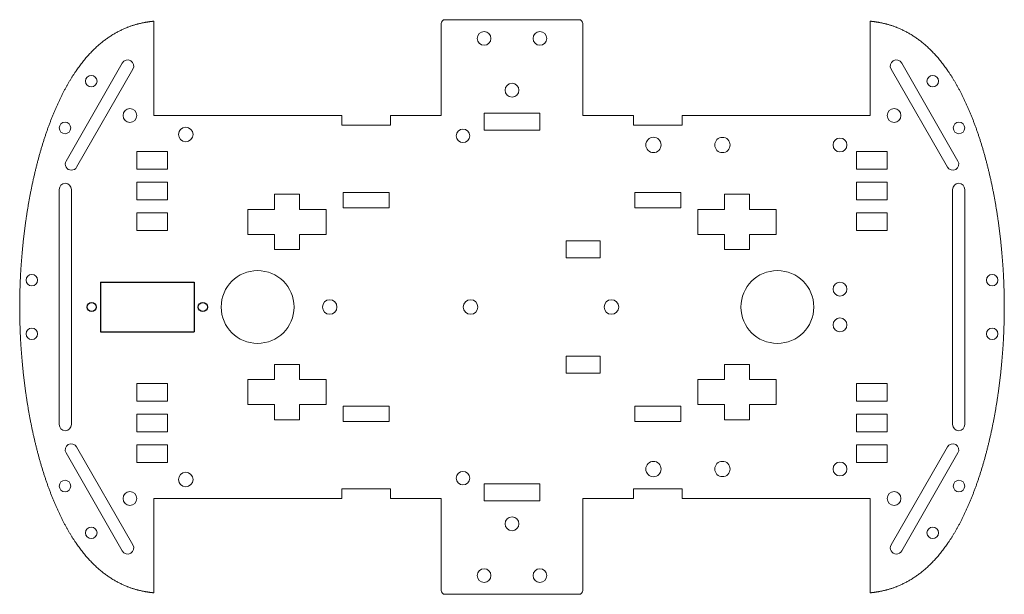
# Model space of a CAD drawing. Header units: millimetres. Extents: x 81 to 338, y 73 to 224.
import ezdxf

# ---------------------------------------------------------------- set-up
doc = ezdxf.new("R2010")
doc.units = ezdxf.units.MM
doc.layers.add('Visible (ISO)', color=7, linetype='Continuous', lineweight=9)

msp = doc.modelspace()

# ---------------------------------------------------------------- linework, layer by layer
for p, q in [((102.55, 155), (127.05, 155)), ((102.55, 155), (102.55, 142)), ((127.05, 155), (127.05, 142)), ((102.55, 142), (127.05, 142))]:
    msp.add_line(p, q)
for centre in [(100.3, 148.5), (129.3, 148.5)]:
    msp.add_circle(centre, 1.2)
at = {"layer": 'Visible (ISO)'}
for p, q in [((116.54, 223.11), (116.54, 198.5)), ((191.54, 198.5), (191.54, 222.5)), ((227.46, 223.5), (192.54, 223.5)), ((228.46, 198.5), (228.46, 222.5)), ((303.46, 223.11), (303.46, 198.5)), ((108.28, 212.19), (93.59, 186.6)), ((311.72, 212.19), (326.41, 186.6)), ((96.37, 185.01), (111.05, 210.6)), ((323.63, 185.01), (308.95, 210.6)), ((116.54, 198.5), (165.55, 198.5)), ((165.55, 198.5), (165.55, 196)), ((178.32, 198.5), (191.54, 198.5)), ((178.32, 198.5), (178.32, 196)), ((202.7, 199.14), (202.7, 194.64)), ((217.3, 199.14), (202.7, 199.14)), ((217.3, 199.14), (217.3, 194.64)), ((241.68, 198.5), (228.46, 198.5)), ((241.68, 196), (241.68, 198.5)), ((303.46, 198.5), (254.45, 198.5)), ((254.45, 198.5), (254.45, 196)), ((178.32, 196), (165.55, 196)), ((254.45, 196), (241.68, 196)), ((217.3, 194.64), (202.7, 194.64)), ((120.04, 189.1), (112.04, 189.1)), ((112.04, 189.1), (112.04, 184.5)), ((120.04, 184.5), (120.04, 189.1)), ((299.96, 184.5), (299.96, 189.1)), ((299.96, 189.1), (307.96, 189.1)), ((307.96, 189.1), (307.96, 184.5)), ((112.04, 184.5), (120.04, 184.5)), ((307.96, 184.5), (299.96, 184.5)), ((112.04, 181.1), (112.04, 176.5)), ((120.04, 181.1), (112.04, 181.1)), ((120.04, 176.5), (120.04, 181.1)), ((299.96, 181.1), (307.96, 181.1)), ((299.96, 176.5), (299.96, 181.1)), ((307.96, 181.1), (307.96, 176.5)), ((91.81, 179.2), (91.81, 117.8)), ((95.01, 179.2), (95.01, 117.8)), ((148.02, 177.93), (148.02, 173.94)), ((154.52, 177.93), (148.02, 177.93)), ((154.52, 173.94), (154.52, 177.93)), ((165.97, 178.4), (165.97, 174.4)), ((177.97, 178.4), (165.97, 178.4)), ((177.97, 174.4), (177.97, 178.4)), ((242.03, 174.4), (242.03, 178.4)), ((242.03, 178.4), (254.03, 178.4)), ((254.03, 178.4), (254.03, 174.4)), ((265.48, 173.94), (265.48, 177.93)), ((265.48, 177.93), (271.98, 177.93)), ((271.98, 177.93), (271.98, 173.94)), ((324.99, 179.2), (324.99, 117.8)), ((328.19, 179.2), (328.19, 117.8)), ((112.04, 176.5), (120.04, 176.5)), ((307.96, 176.5), (299.96, 176.5)), ((112.04, 173.1), (112.04, 168.5)), ((120.04, 173.1), (112.04, 173.1)), ((120.04, 168.5), (120.04, 173.1)), ((141.02, 173.94), (141.02, 167.44)), ((148.02, 173.94), (141.02, 173.94)), ((161.52, 173.94), (154.52, 173.94)), ((161.52, 167.44), (161.52, 173.94)), ((165.97, 174.4), (177.97, 174.4)), ((254.03, 174.4), (242.03, 174.4)), ((258.48, 167.44), (258.48, 173.94)), ((258.48, 173.94), (265.48, 173.94)), ((271.98, 173.94), (278.98, 173.94)), ((278.98, 173.94), (278.98, 167.44)), ((299.96, 173.1), (307.96, 173.1)), ((299.96, 168.5), (299.96, 173.1)), ((307.96, 173.1), (307.96, 168.5)), ((112.04, 168.5), (120.04, 168.5)), ((141.02, 167.44), (148.02, 167.44)), ((148.02, 167.44), (148.02, 163.47)), ((154.52, 167.44), (161.52, 167.44)), ((154.52, 163.47), (154.52, 167.44)), ((265.48, 167.44), (258.48, 167.44)), ((265.48, 163.47), (265.48, 167.44)), ((278.98, 167.44), (271.98, 167.44)), ((271.98, 167.44), (271.98, 163.47)), ((307.96, 168.5), (299.96, 168.5)), ((224.1, 161.31), (224.1, 165.81)), ((224.1, 165.81), (232.97, 165.81)), ((232.97, 165.81), (232.97, 161.31)), ((148.02, 163.47), (154.52, 163.47)), ((271.98, 163.47), (265.48, 163.47)), ((232.97, 161.31), (224.1, 161.31)), ((224.1, 135.69), (224.1, 131.19)), ((232.97, 135.69), (224.1, 135.69)), ((232.97, 131.19), (232.97, 135.69)), ((148.02, 129.56), (148.02, 133.53)), ((148.02, 133.53), (154.52, 133.53)), ((154.52, 133.53), (154.52, 129.56)), ((224.1, 131.19), (232.97, 131.19)), ((265.48, 133.53), (265.48, 129.56)), ((271.98, 133.53), (265.48, 133.53)), ((271.98, 129.56), (271.98, 133.53)), ((112.04, 123.9), (112.04, 128.5)), ((112.04, 128.5), (120.04, 128.5)), ((120.04, 128.5), (120.04, 123.9)), ((141.02, 123.06), (141.02, 129.56)), ((141.02, 129.56), (148.02, 129.56)), ((154.52, 129.56), (161.52, 129.56)), ((161.52, 129.56), (161.52, 123.06)), ((258.48, 129.56), (258.48, 123.06)), ((265.48, 129.56), (258.48, 129.56)), ((278.98, 129.56), (271.98, 129.56)), ((278.98, 123.06), (278.98, 129.56)), ((299.96, 128.5), (299.96, 123.9)), ((307.96, 128.5), (299.96, 128.5)), ((307.96, 123.9), (307.96, 128.5)), ((120.04, 123.9), (112.04, 123.9)), ((299.96, 123.9), (307.96, 123.9)), ((148.02, 123.06), (141.02, 123.06)), ((148.02, 119.07), (148.02, 123.06)), ((154.52, 123.06), (154.52, 119.07)), ((161.52, 123.06), (154.52, 123.06)), ((165.97, 118.6), (165.97, 122.6)), ((165.97, 122.6), (177.97, 122.6)), ((177.97, 122.6), (177.97, 118.6)), ((242.03, 122.6), (242.03, 118.6)), ((254.03, 122.6), (242.03, 122.6)), ((254.03, 118.6), (254.03, 122.6)), ((258.48, 123.06), (265.48, 123.06)), ((265.48, 123.06), (265.48, 119.07)), ((271.98, 123.06), (278.98, 123.06)), ((271.98, 119.07), (271.98, 123.06)), ((112.04, 115.9), (112.04, 120.5)), ((112.04, 120.5), (120.04, 120.5)), ((120.04, 120.5), (120.04, 115.9)), ((154.52, 119.07), (148.02, 119.07)), ((177.97, 118.6), (165.97, 118.6)), ((242.03, 118.6), (254.03, 118.6)), ((265.48, 119.07), (271.98, 119.07)), ((299.96, 120.5), (299.96, 115.9)), ((307.96, 120.5), (299.96, 120.5)), ((307.96, 115.9), (307.96, 120.5)), ((120.04, 115.9), (112.04, 115.9)), ((299.96, 115.9), (307.96, 115.9)), ((96.37, 111.99), (111.05, 86.4)), ((112.04, 107.9), (112.04, 112.5)), ((112.04, 112.5), (120.04, 112.5)), ((120.04, 112.5), (120.04, 107.9)), ((299.96, 112.5), (299.96, 107.9)), ((307.96, 112.5), (299.96, 112.5)), ((307.96, 107.9), (307.96, 112.5)), ((323.63, 111.99), (308.95, 86.4)), ((108.28, 84.81), (93.59, 110.4)), ((311.72, 84.81), (326.41, 110.4)), ((120.04, 107.9), (112.04, 107.9)), ((299.96, 107.9), (307.96, 107.9)), ((165.55, 101), (178.32, 101)), ((165.55, 98.5), (165.55, 101)), ((178.32, 101), (178.32, 98.5)), ((202.7, 97.86), (202.7, 102.36)), ((217.3, 102.36), (202.7, 102.36)), ((217.3, 97.86), (217.3, 102.36)), ((241.68, 101), (254.45, 101)), ((241.68, 98.5), (241.68, 101)), ((254.45, 98.5), (254.45, 101)), ((116.54, 73.89), (116.54, 98.5)), ((116.54, 98.5), (165.55, 98.5)), ((178.32, 98.5), (191.54, 98.5)), ((191.54, 98.5), (191.54, 74.5)), ((217.3, 97.86), (202.7, 97.86)), ((228.46, 98.5), (228.46, 74.5)), ((241.68, 98.5), (228.46, 98.5)), ((303.46, 98.5), (254.45, 98.5)), ((303.46, 73.89), (303.46, 98.5)), ((227.46, 73.5), (192.54, 73.5))]:
    msp.add_line(p, q, dxfattribs=at)
for centre, radius in [((202.7, 218.61), 1.8), ((217.3, 218.61), 1.8), ((100.18, 207.46), 1.5), ((319.82, 207.46), 1.5), ((210, 205.09), 1.8), ((110.27, 198.49), 1.8), ((309.73, 198.49), 1.8), ((93.33, 195.24), 1.5), ((124.86, 193.53), 1.9), ((326.67, 195.24), 1.5), ((197.21, 193.18), 1.75), ((246.92, 190.8), 2), ((264.92, 190.79), 2), ((295.61, 190.79), 1.8), ((84.68, 155.5), 1.5), ((143.6, 148.5), 9.5), ((279.26, 148.5), 9.5), ((335.32, 155.5), 1.5), ((295.61, 153.17), 1.8), ((162.42, 148.5), 1.9), ((199.18, 148.5), 1.9), ((235.95, 148.5), 1.9), ((295.61, 143.83), 1.8), ((84.68, 141.5), 1.5), ((335.32, 141.5), 1.5), ((246.92, 106.2), 2), ((264.92, 106.21), 2), ((295.61, 106.21), 1.8), ((124.86, 103.47), 1.9), ((197.21, 103.82), 1.75), ((93.33, 101.76), 1.5), ((326.67, 101.76), 1.5), ((110.27, 98.51), 1.8), ((309.73, 98.51), 1.8), ((210, 91.91), 1.8), ((100.18, 89.54), 1.5), ((319.82, 89.54), 1.5), ((202.7, 78.39), 1.8), ((217.3, 78.39), 1.8)]:
    msp.add_circle(centre, radius, dxfattribs=at)
for centre, radius, start, end in [((192.54, 222.5), 1, 90, 180), ((227.46, 222.5), 1, 0, 90), ((109.67, 211.39), 1.6, 330.1453, 150.1453), ((310.33, 211.39), 1.6, 29.8547, 209.8547), ((94.98, 185.81), 1.6, 150.1453, 330.1453), ((325.02, 185.81), 1.6, 209.8547, 29.8547), ((93.41, 179.2), 1.6, 0, 180), ((326.59, 179.2), 1.6, 0, 180), ((93.41, 117.8), 1.6, 180, 0), ((326.59, 117.8), 1.6, 180, 0), ((94.98, 111.19), 1.6, 29.8547, 209.8547), ((325.02, 111.19), 1.6, 330.1453, 150.1453), ((109.67, 85.61), 1.6, 209.8547, 29.8547), ((310.33, 85.61), 1.6, 150.1453, 330.1453), ((192.54, 74.5), 1, 180, 270), ((227.46, 74.5), 1, 270, 0)]:
    msp.add_arc(centre, radius, start, end, dxfattribs=at)
for points in [[(81.5, 148.5), (81.5, 149.75), (81.53, 152.28), (81.64, 156.11), (81.96, 161.3), (82.62, 167.92), (83.58, 174.6), (84.86, 181.28), (86.46, 187.86), (88.42, 194.23), (90.73, 200.25), (93.39, 205.79), (96.4, 210.71), (99.76, 214.89), (103.46, 218.26), (107.48, 220.78), (110.95, 222.13), (113.69, 222.76), (115.58, 223.02), (116.54, 223.11)], [(338.5, 148.5), (338.5, 149.75), (338.47, 152.28), (338.36, 156.11), (338.04, 161.3), (337.38, 167.92), (336.42, 174.6), (335.14, 181.28), (333.54, 187.86), (331.58, 194.23), (329.27, 200.25), (326.61, 205.79), (323.6, 210.71), (320.24, 214.89), (316.54, 218.26), (312.52, 220.78), (309.05, 222.13), (306.31, 222.76), (304.42, 223.02), (303.46, 223.11)], [(81.5, 148.5), (81.5, 147.25), (81.53, 144.72), (81.64, 140.89), (81.96, 135.7), (82.62, 129.08), (83.58, 122.4), (84.86, 115.72), (86.46, 109.14), (88.42, 102.77), (90.73, 96.75), (93.39, 91.21), (96.4, 86.29), (99.76, 82.11), (103.46, 78.74), (107.48, 76.22), (110.95, 74.87), (113.69, 74.24), (115.58, 73.98), (116.54, 73.89)], [(338.5, 148.5), (338.5, 147.25), (338.47, 144.72), (338.36, 140.89), (338.04, 135.7), (337.38, 129.08), (336.42, 122.4), (335.14, 115.72), (333.54, 109.14), (331.58, 102.77), (329.27, 96.75), (326.61, 91.21), (323.6, 86.29), (320.24, 82.11), (316.54, 78.74), (312.52, 76.22), (309.05, 74.87), (306.31, 74.24), (304.42, 73.98), (303.46, 73.89)]]:
    msp.add_open_spline(points, degree=5, dxfattribs=at)

doc.saveas('drawing.dxf')
